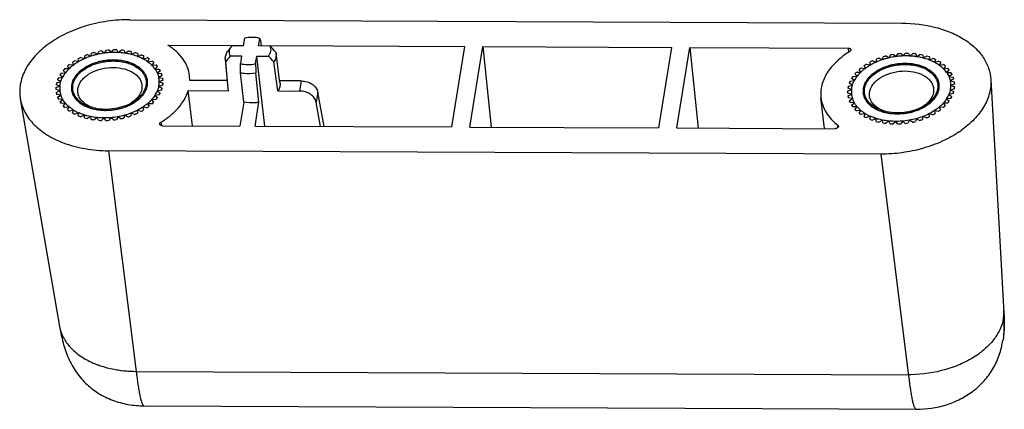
# Model space of a CAD drawing. Header units: millimetres. Extents: x 0 to 210, y 0 to 297.
# Tile 1 of 2: x 110 to 174, y 106 to 131. Entities that reach past the tile are written whole.
import ezdxf

# ---------------------------------------------------------------- set-up
doc = ezdxf.new("R2010")
doc.units = ezdxf.units.MM
doc.header["$LTSCALE"] = 19.36
doc.layers.add('M5-12-7-CU-NDXF_CONTINUOUS_LINE', color=7, linetype='CONTINUOUS')
doc.layers.add('YC_SJ_ZS0036DXF_CONTINUOUS_LINE', color=7, linetype='CONTINUOUS')

msp = doc.modelspace()

# ---------------------------------------------------------------- linework, layer by layer
at = {"layer": 'M5-12-7-CU-NDXF_CONTINUOUS_LINE', "color": 7, "linetype": 'CONTINUOUS'}
for p, q in [((114.76, 128.598), (114.839, 128.781)), ((115.039, 128.817), (115.205, 128.678)), ((115.205, 128.678), (115.322, 128.855)), ((115.524, 128.873), (115.657, 128.717)), ((115.657, 128.717), (115.808, 128.884)), ((116.009, 128.884), (116.106, 128.715)), ((116.106, 128.715), (116.289, 128.869)), ((116.486, 128.85), (116.544, 128.672)), ((116.544, 128.672), (116.756, 128.81)), ((116.943, 128.772), (116.963, 128.588)), ((113.286, 128.186), (113.549, 128.133)), ((113.549, 128.133), (113.51, 128.315)), ((113.678, 128.4), (113.924, 128.323)), ((113.924, 128.323), (113.925, 128.509)), ((114.107, 128.579), (114.33, 128.479)), ((114.33, 128.479), (114.371, 128.665)), ((114.563, 128.719), (114.76, 128.598)), ((116.963, 128.588), (117.199, 128.707)), ((117.374, 128.652), (117.353, 128.465)), ((117.353, 128.465), (117.609, 128.563)), ((117.768, 128.492), (117.709, 128.306)), ((117.709, 128.306), (117.979, 128.381)), ((118.12, 128.295), (118.022, 128.114)), ((118.022, 128.114), (118.302, 128.164)), ((165.188, 128.173), (165.434, 128.096)), ((165.434, 128.096), (165.434, 128.282)), ((165.616, 128.352), (165.84, 128.252)), ((165.84, 128.252), (165.88, 128.439)), ((166.073, 128.492), (166.27, 128.371)), ((166.27, 128.371), (166.349, 128.555)), ((166.548, 128.591), (166.715, 128.451)), ((166.715, 128.451), (166.831, 128.628)), ((167.034, 128.646), (167.166, 128.49)), ((167.166, 128.49), (167.318, 128.658)), ((167.519, 128.657), (167.616, 128.488)), ((167.616, 128.488), (167.799, 128.643)), ((167.995, 128.623), (168.054, 128.445)), ((168.054, 128.445), (168.265, 128.583)), ((168.453, 128.546), (168.472, 128.361)), ((168.472, 128.361), (168.708, 128.481)), ((168.883, 128.426), (168.863, 128.239)), ((168.863, 128.239), (169.119, 128.337)), ((169.278, 128.265), (169.218, 128.08)), ((169.218, 128.08), (169.489, 128.155)), ((112.681, 127.403), (112.531, 127.551)), ((112.639, 127.67), (112.922, 127.669)), ((112.922, 127.669), (112.807, 127.831)), ((112.937, 127.941), (113.213, 127.914)), ((113.213, 127.914), (113.135, 128.088)), ((118.42, 128.064), (118.286, 127.892)), ((118.286, 127.892), (118.571, 127.916)), ((118.665, 127.805), (118.498, 127.644)), ((118.498, 127.644), (118.78, 127.643)), ((118.849, 127.523), (118.651, 127.376)), ((164.431, 127.442), (164.316, 127.605)), ((164.447, 127.715), (164.722, 127.687)), ((164.722, 127.687), (164.644, 127.861)), ((164.795, 127.96), (165.059, 127.907)), ((165.059, 127.907), (165.02, 128.089)), ((169.629, 128.068), (169.531, 127.887)), ((169.531, 127.887), (169.811, 127.937)), ((169.93, 127.838), (169.796, 127.665)), ((169.796, 127.665), (170.08, 127.69)), ((170.175, 127.579), (170.007, 127.418)), ((112.371, 126.828), (112.16, 126.939)), ((112.217, 127.07), (112.497, 127.121)), ((112.497, 127.121), (112.314, 127.251)), ((112.397, 127.378), (112.681, 127.403)), ((118.651, 127.376), (118.927, 127.349)), ((118.969, 127.222), (118.744, 127.093)), ((118.744, 127.093), (119.007, 127.04)), ((119.021, 126.909), (118.775, 126.8)), ((119.014, 126.99), (119.007, 127.04)), ((163.726, 126.844), (164.006, 126.894)), ((164.006, 126.894), (163.824, 127.025)), ((163.907, 127.151), (164.191, 127.176)), ((164.191, 127.176), (164.041, 127.324)), ((164.149, 127.443), (164.431, 127.442)), ((170.007, 127.418), (170.29, 127.416)), ((170.359, 127.296), (170.161, 127.15)), ((170.161, 127.15), (170.436, 127.123)), ((170.478, 126.996), (170.254, 126.867)), ((170.254, 126.867), (170.517, 126.814)), ((112.306, 126.236), (112.051, 126.301)), ((112.052, 126.434), (112.307, 126.532)), ((112.07, 126.117), (112.306, 126.236)), ((112.307, 126.532), (112.072, 126.62)), ((112.101, 126.754), (112.371, 126.828)), ((113.476, 126.126), (113.483, 126.374)), ((117.649, 126.604), (117.643, 126.356)), ((118.923, 126.271), (118.647, 126.208)), ((118.647, 126.208), (118.844, 126.087)), ((119.006, 126.59), (118.742, 126.503)), ((118.742, 126.503), (118.966, 126.403)), ((118.775, 126.8), (119.021, 126.723)), ((163.561, 126.207), (163.817, 126.305)), ((163.817, 126.305), (163.582, 126.394)), ((163.61, 126.527), (163.881, 126.602)), ((163.881, 126.602), (163.67, 126.713)), ((169.159, 126.377), (169.153, 126.129)), ((170.516, 126.363), (170.252, 126.277)), ((170.252, 126.277), (170.475, 126.177)), ((170.531, 126.683), (170.284, 126.574)), ((170.284, 126.574), (170.53, 126.497)), ((170.524, 126.763), (170.517, 126.814)), ((112.368, 125.947), (112.098, 125.987)), ((112.157, 125.809), (112.368, 125.947)), ((112.492, 125.671), (112.212, 125.685)), ((112.309, 125.517), (112.492, 125.671)), ((118.563, 125.657), (118.279, 125.646)), ((118.279, 125.646), (118.412, 125.49)), ((118.775, 125.958), (118.492, 125.92)), ((118.492, 125.92), (118.658, 125.781)), ((163.816, 126.009), (163.561, 126.075)), ((163.58, 125.89), (163.816, 126.009)), ((163.878, 125.721), (163.608, 125.761)), ((163.666, 125.583), (163.878, 125.721)), ((164.986, 125.9), (164.992, 126.148)), ((170.284, 125.731), (170.001, 125.694)), ((170.001, 125.694), (170.168, 125.554)), ((170.433, 126.044), (170.157, 125.982)), ((170.157, 125.982), (170.354, 125.86)), ((112.675, 125.413), (112.391, 125.401)), ((112.524, 125.245), (112.675, 125.413)), ((112.913, 125.178), (112.631, 125.14)), ((112.797, 125), (112.913, 125.178)), ((113.203, 124.97), (112.927, 124.907)), ((113.124, 124.786), (113.203, 124.97)), ((117.342, 124.952), (117.361, 124.767)), ((117.597, 124.886), (117.342, 124.952)), ((117.698, 125.156), (117.757, 124.978)), ((117.968, 125.116), (117.698, 125.156)), ((118.013, 125.389), (118.109, 125.221)), ((118.292, 125.375), (118.013, 125.389)), ((164.002, 125.445), (163.722, 125.459)), ((163.818, 125.29), (164.002, 125.445)), ((164.184, 125.186), (163.9, 125.174)), ((164.033, 125.019), (164.184, 125.186)), ((164.423, 124.951), (164.14, 124.913)), ((164.307, 124.774), (164.423, 124.951)), ((169.478, 124.89), (169.208, 124.93)), ((169.208, 124.93), (169.266, 124.752)), ((169.802, 125.149), (169.522, 125.163)), ((169.522, 125.163), (169.619, 124.994)), ((170.073, 125.431), (169.789, 125.419)), ((169.789, 125.419), (169.921, 125.263)), ((113.538, 124.794), (113.274, 124.707)), ((113.498, 124.607), (113.538, 124.794)), ((113.912, 124.652), (113.665, 124.543)), ((113.911, 124.466), (113.912, 124.652)), ((114.317, 124.549), (114.093, 124.42)), ((114.356, 124.367), (114.317, 124.549)), ((114.747, 124.485), (114.549, 124.339)), ((114.825, 124.311), (114.747, 124.485)), ((115.191, 124.462), (115.024, 124.301)), ((115.306, 124.3), (115.191, 124.462)), ((115.643, 124.481), (115.509, 124.308)), ((115.793, 124.333), (115.643, 124.481)), ((116.092, 124.541), (115.994, 124.36)), ((116.274, 124.41), (116.092, 124.541)), ((116.531, 124.641), (116.471, 124.455)), ((116.742, 124.53), (116.531, 124.641)), ((116.95, 124.779), (116.929, 124.592)), ((117.185, 124.69), (116.95, 124.779)), ((164.712, 124.743), (164.437, 124.68)), ((164.634, 124.559), (164.712, 124.743)), ((165.048, 124.567), (164.784, 124.48)), ((165.007, 124.38), (165.048, 124.567)), ((165.421, 124.426), (165.175, 124.317)), ((165.421, 124.24), (165.421, 124.426)), ((165.827, 124.322), (165.603, 124.193)), ((165.866, 124.141), (165.827, 124.322)), ((167.602, 124.315), (167.504, 124.133)), ((167.784, 124.184), (167.602, 124.315)), ((168.04, 124.414), (167.981, 124.228)), ((168.251, 124.303), (168.04, 124.414)), ((168.46, 124.552), (168.439, 124.365)), ((168.695, 124.463), (168.46, 124.552)), ((169.106, 124.66), (168.851, 124.725)), ((168.851, 124.725), (168.87, 124.541)), ((166.256, 124.259), (166.058, 124.112)), ((166.334, 124.085), (166.256, 124.259)), ((166.701, 124.236), (166.533, 124.075)), ((166.816, 124.073), (166.701, 124.236)), ((167.152, 124.255), (167.018, 124.082)), ((167.303, 124.107), (167.152, 124.255))]:
    msp.add_line(p, q, dxfattribs=at)
for centre, radius, start, end in [((115.884, 123.541), 5.343, 99.10223, 101.27589), ((115.89, 123.505), 5.38, 93.90416, 96.0679), ((115.886, 123.648), 5.237, 88.64658, 90.84948), ((115.903, 123.954), 4.931, 83.20827, 85.50164), ((115.968, 124.387), 4.493, 77.45812, 79.89814), ((115.256, 125.002), 3.744, 121.74416, 124.49942), ((115.527, 124.531), 4.288, 115.54068, 118.05789), ((115.721, 124.094), 4.766, 109.79441, 112.1402), ((115.836, 123.748), 5.131, 104.3586, 106.59183), ((116.098, 124.893), 3.97, 71.24923, 73.89924), ((116.303, 125.432), 3.393, 64.40706, 67.35525), ((116.557, 125.91), 2.852, 56.7638, 60.07464), ((116.839, 126.3), 2.37, 48.13204, 51.8778), ((167.036, 124.305), 4.288, 115.54068, 118.05789), ((167.231, 123.868), 4.766, 109.79441, 112.1402), ((167.345, 123.521), 5.131, 104.3586, 106.59183), ((167.394, 123.315), 5.343, 99.10223, 101.27589), ((167.4, 123.278), 5.38, 93.90416, 96.0679), ((167.395, 123.421), 5.237, 88.64658, 90.84948), ((167.412, 123.727), 4.931, 83.20827, 85.50164), ((167.477, 124.16), 4.493, 77.45812, 79.89814), ((167.607, 124.667), 3.97, 71.24923, 73.89924), ((167.812, 125.206), 3.393, 64.40706, 67.35525), ((168.066, 125.683), 2.852, 56.7638, 60.07464), ((114.574, 125.815), 2.681, 136.21437, 139.64968), ((114.936, 125.435), 3.206, 128.57996, 131.62949), ((117.105, 126.569), 1.991, 38.3895, 42.58772), ((117.338, 126.737), 1.703, 27.4975, 32.15551), ((166.446, 125.208), 3.206, 128.57996, 131.62949), ((166.765, 124.775), 3.744, 121.74416, 124.49942), ((168.348, 126.073), 2.37, 48.13204, 51.8778), ((168.615, 126.343), 1.991, 38.3895, 42.58772), ((113.897, 126.272), 1.86, 154.56931, 158.96139), ((114.218, 126.095), 2.227, 144.83579, 148.7238), ((117.494, 126.808), 1.532, 15.67594, 20.67541), ((117.546, 126.822), 1.478, 3.39045, 6.52849), ((165.727, 125.869), 2.227, 144.83579, 148.7238), ((166.084, 125.588), 2.681, 136.21437, 139.64968), ((168.848, 126.51), 1.703, 27.4975, 32.15551), ((169.004, 126.582), 1.532, 15.67594, 20.67541), ((113.546, 126.362), 1.496, 177.27042, 182.34973), ((113.668, 126.347), 1.619, 165.45354, 170.27092), ((117.303, 126.864), 1.725, 339.87581, 344.49394), ((117.481, 126.824), 1.543, 351.2688, 356.24429), ((165.178, 126.12), 1.619, 165.45354, 170.27092), ((165.406, 126.045), 1.86, 154.56931, 158.96139), ((168.991, 126.598), 1.543, 351.2688, 356.24429), ((169.055, 126.595), 1.478, 3.39045, 6.52849), ((113.54, 126.364), 1.49, 189.55395, 194.64585), ((113.646, 126.401), 1.603, 201.67945, 206.53008), ((116.681, 127.215), 2.443, 320.39137, 324.04621), ((117.03, 126.983), 2.023, 329.55103, 333.70388), ((165.055, 126.136), 1.496, 177.27042, 182.34973), ((165.049, 126.138), 1.49, 189.55395, 194.64585), ((165.156, 126.175), 1.603, 201.67945, 206.53008), ((168.54, 126.757), 2.023, 329.55103, 333.70388), ((168.813, 126.638), 1.725, 339.87581, 344.49394), ((113.844, 126.517), 1.833, 213.0788, 217.51472), ((114.113, 126.75), 2.189, 223.42438, 227.35726), ((114.378, 127.066), 2.601, 232.58178, 236.10208), ((115.674, 128.418), 4.021, 298.57536, 301.20274), ((115.966, 127.967), 3.484, 305.07656, 307.96222), ((116.317, 127.548), 2.937, 312.28474, 315.51768), ((165.354, 126.291), 1.833, 213.0788, 217.51472), ((165.623, 126.523), 2.189, 223.42438, 227.35726), ((167.476, 127.741), 3.484, 305.07656, 307.96222), ((167.826, 127.321), 2.937, 312.28474, 315.51768), ((168.19, 126.988), 2.443, 320.39137, 324.04621), ((114.649, 127.504), 3.117, 240.69807, 243.81786), ((114.879, 128.01), 3.672, 247.91422, 250.71025), ((115.05, 128.549), 4.239, 254.42094, 256.95753), ((115.146, 129.026), 4.725, 260.38093, 262.7402), ((115.184, 129.401), 5.103, 265.9579, 268.19938), ((115.186, 129.629), 5.331, 271.29023, 273.46734), ((115.183, 129.683), 5.384, 276.50327, 278.66586), ((115.207, 129.559), 5.258, 281.71571, 283.91281), ((115.286, 129.277), 4.966, 287.04619, 289.32877), ((115.44, 128.879), 4.538, 292.62, 295.04368), ((165.887, 126.839), 2.601, 232.58178, 236.10208), ((166.159, 127.278), 3.117, 240.69807, 243.81786), ((166.388, 127.783), 3.672, 247.91422, 250.71025), ((166.796, 129.051), 4.966, 287.04619, 289.32877), ((166.949, 128.652), 4.538, 292.62, 295.04368), ((167.183, 128.191), 4.021, 298.57536, 301.20274), ((166.559, 128.323), 4.239, 254.42094, 256.95753), ((166.656, 128.8), 4.725, 260.38093, 262.7402), ((166.694, 129.175), 5.103, 265.9579, 268.19938), ((166.696, 129.403), 5.331, 271.29023, 273.46734), ((166.693, 129.456), 5.384, 276.50327, 278.66586), ((166.716, 129.332), 5.258, 281.71571, 283.91281)]:
    msp.add_arc(centre, radius, start, end, dxfattribs=at)
at = {"layer": 'M5-12-7-CU-NDXF_CONTINUOUS_LINE', "color": 2, "linetype": 'CONTINUOUS'}
for points in [[(118.013, 126.581), (118.014, 126.607), (118.014, 126.66), (118.016, 126.74), (118.016, 126.806), (118.017, 126.853), (118.017, 126.879), (118.019, 126.899), (118.012, 126.918), (118.005, 126.944), (117.991, 126.989), (117.973, 127.053), (117.954, 127.116), (117.941, 127.161), (117.933, 127.187), (117.929, 127.206), (117.916, 127.223), (117.902, 127.247), (117.875, 127.288), (117.837, 127.348), (117.799, 127.406), (117.773, 127.448), (117.757, 127.471), (117.748, 127.49), (117.729, 127.505), (117.707, 127.526), (117.667, 127.563), (117.611, 127.616), (117.555, 127.668), (117.516, 127.706), (117.492, 127.726), (117.477, 127.743), (117.454, 127.755), (117.426, 127.772), (117.376, 127.802), (117.306, 127.845), (117.235, 127.887), (117.185, 127.917), (117.156, 127.934), (117.136, 127.948), (117.11, 127.956), (117.077, 127.969), (117.018, 127.991), (116.935, 128.023), (116.851, 128.055), (116.784, 128.08), (116.736, 128.102), (116.678, 128.111), (116.604, 128.128), (116.51, 128.147), (116.417, 128.168), (116.342, 128.183), (116.288, 128.197), (116.226, 128.199), (116.146, 128.206), (116.045, 128.212), (115.944, 128.22), (115.863, 128.225), (115.803, 128.232), (115.742, 128.226), (115.661, 128.222), (115.56, 128.215), (115.458, 128.21), (115.377, 128.204), (115.316, 128.203), (115.257, 128.189), (115.177, 128.175), (115.078, 128.155), (114.978, 128.137), (114.899, 128.121), (114.838, 128.112), (114.783, 128.091), (114.707, 128.067), (114.613, 128.036), (114.519, 128.006), (114.444, 127.98), (114.386, 127.964), (114.336, 127.936), (114.267, 127.903), (114.181, 127.86), (114.094, 127.818), (114.026, 127.783), (113.971, 127.759), (113.931, 127.727), (113.872, 127.686), (113.8, 127.635), (113.728, 127.584), (113.677, 127.548), (113.649, 127.527), (113.626, 127.513), (113.61, 127.494), (113.587, 127.471), (113.547, 127.43), (113.49, 127.372), (113.433, 127.313), (113.392, 127.272), (113.37, 127.249), (113.351, 127.232), (113.341, 127.212), (113.325, 127.187), (113.297, 127.142), (113.257, 127.079), (113.218, 127.015), (113.189, 126.971), (113.174, 126.945), (113.16, 126.927), (113.156, 126.906), (113.147, 126.879), (113.132, 126.832), (113.103, 126.738), (113.077, 126.657), (113.06, 126.603)], [(169.523, 126.354), (169.523, 126.381), (169.524, 126.434), (169.525, 126.514), (169.526, 126.58), (169.527, 126.626), (169.527, 126.653), (169.529, 126.673), (169.521, 126.692), (169.514, 126.717), (169.501, 126.762), (169.482, 126.826), (169.463, 126.89), (169.451, 126.935), (169.442, 126.96), (169.439, 126.98), (169.426, 126.997), (169.411, 127.021), (169.384, 127.062), (169.347, 127.121), (169.309, 127.18), (169.283, 127.221), (169.267, 127.245), (169.258, 127.263), (169.239, 127.278), (169.217, 127.3), (169.177, 127.336), (169.121, 127.389), (169.064, 127.442), (169.025, 127.479), (169.002, 127.5), (168.987, 127.517), (168.964, 127.528), (168.936, 127.546), (168.886, 127.575), (168.815, 127.618), (168.744, 127.661), (168.695, 127.691), (168.666, 127.707), (168.646, 127.721), (168.62, 127.73), (168.587, 127.743), (168.528, 127.765), (168.444, 127.797), (168.361, 127.829), (168.293, 127.854), (168.245, 127.875), (168.187, 127.885), (168.113, 127.901), (168.02, 127.921), (167.927, 127.941), (167.852, 127.956), (167.798, 127.971), (167.736, 127.972), (167.655, 127.979), (167.554, 127.986), (167.453, 127.994), (167.373, 127.998), (167.312, 128.006), (167.251, 127.999), (167.17, 127.995), (167.069, 127.988), (166.968, 127.983), (166.887, 127.977), (166.826, 127.976), (166.766, 127.962), (166.687, 127.948), (166.587, 127.929), (166.488, 127.91), (166.408, 127.895), (166.347, 127.886), (166.292, 127.865), (166.217, 127.841), (166.123, 127.809), (166.029, 127.779), (165.954, 127.754), (165.896, 127.738), (165.846, 127.71), (165.776, 127.676), (165.69, 127.633), (165.604, 127.591), (165.536, 127.556), (165.481, 127.533), (165.441, 127.5), (165.382, 127.46), (165.31, 127.408), (165.238, 127.357), (165.187, 127.321), (165.158, 127.301), (165.135, 127.286), (165.12, 127.268), (165.096, 127.245), (165.057, 127.204), (164.999, 127.145), (164.942, 127.087), (164.902, 127.046), (164.88, 127.022), (164.861, 127.005), (164.851, 126.986), (164.834, 126.96), (164.807, 126.916), (164.767, 126.852), (164.727, 126.789), (164.699, 126.744), (164.684, 126.719), (164.67, 126.7), (164.665, 126.679), (164.656, 126.653), (164.642, 126.605), (164.612, 126.511), (164.587, 126.43), (164.57, 126.376)], [(113.06, 126.603), (113.06, 126.576), (113.059, 126.523), (113.058, 126.444), (113.057, 126.377), (113.056, 126.331), (113.057, 126.304), (113.054, 126.284), (113.062, 126.265), (113.069, 126.24), (113.082, 126.195), (113.101, 126.131), (113.12, 126.067), (113.133, 126.022), (113.141, 125.997), (113.144, 125.977), (113.158, 125.96), (113.172, 125.936), (113.199, 125.895), (113.236, 125.836), (113.275, 125.777), (113.301, 125.736), (113.316, 125.712), (113.326, 125.694), (113.345, 125.679), (113.366, 125.657), (113.406, 125.621), (113.462, 125.568), (113.519, 125.515), (113.558, 125.478), (113.581, 125.457), (113.597, 125.44), (113.62, 125.429), (113.647, 125.411), (113.697, 125.382), (113.768, 125.339), (113.839, 125.297), (113.889, 125.266), (113.917, 125.25), (113.937, 125.236), (113.964, 125.227), (113.997, 125.214), (114.056, 125.192), (114.139, 125.16), (114.223, 125.128), (114.29, 125.103), (114.338, 125.082), (114.396, 125.072), (114.47, 125.056), (114.564, 125.036), (114.656, 125.016), (114.731, 125.001), (114.786, 124.986), (114.848, 124.985), (114.928, 124.978), (115.029, 124.971), (115.13, 124.964), (115.211, 124.959), (115.271, 124.952), (115.332, 124.958), (115.413, 124.962), (115.514, 124.969), (115.616, 124.974), (115.696, 124.98), (115.758, 124.981), (115.817, 124.995), (115.897, 125.009), (115.996, 125.028), (116.096, 125.047), (116.175, 125.063), (116.236, 125.071), (116.291, 125.092), (116.367, 125.116), (116.46, 125.148), (116.555, 125.178), (116.629, 125.203), (116.687, 125.219), (116.737, 125.248), (116.807, 125.281), (116.893, 125.324), (116.98, 125.366), (117.048, 125.401), (117.102, 125.424), (117.143, 125.457), (117.202, 125.497), (117.273, 125.549), (117.346, 125.6), (117.397, 125.636), (117.425, 125.656), (117.448, 125.671), (117.464, 125.689), (117.487, 125.712), (117.527, 125.754), (117.584, 125.812), (117.641, 125.87), (117.681, 125.911), (117.703, 125.935), (117.723, 125.952), (117.733, 125.971), (117.749, 125.997), (117.777, 126.041), (117.817, 126.105), (117.856, 126.168), (117.884, 126.213), (117.9, 126.238), (117.914, 126.257), (117.918, 126.278), (117.927, 126.305), (117.941, 126.352), (117.971, 126.446), (117.996, 126.527), (118.013, 126.581)], [(164.57, 126.376), (164.57, 126.35), (164.569, 126.297), (164.568, 126.217), (164.567, 126.151), (164.566, 126.104), (164.566, 126.078), (164.564, 126.058), (164.572, 126.039), (164.578, 126.013), (164.592, 125.968), (164.61, 125.904), (164.63, 125.841), (164.642, 125.796), (164.65, 125.77), (164.654, 125.751), (164.667, 125.734), (164.682, 125.71), (164.709, 125.669), (164.746, 125.61), (164.784, 125.551), (164.81, 125.509), (164.826, 125.486), (164.835, 125.467), (164.854, 125.452), (164.876, 125.431), (164.916, 125.394), (164.972, 125.341), (165.029, 125.289), (165.068, 125.252), (165.091, 125.231), (165.106, 125.214), (165.129, 125.202), (165.157, 125.185), (165.207, 125.155), (165.278, 125.112), (165.349, 125.07), (165.398, 125.04), (165.427, 125.023), (165.447, 125.009), (165.473, 125.001), (165.506, 124.988), (165.565, 124.966), (165.649, 124.934), (165.732, 124.902), (165.8, 124.877), (165.848, 124.855), (165.906, 124.846), (165.98, 124.829), (166.073, 124.81), (166.166, 124.789), (166.241, 124.774), (166.295, 124.76), (166.357, 124.758), (166.438, 124.751), (166.539, 124.745), (166.639, 124.737), (166.72, 124.732), (166.781, 124.725), (166.842, 124.732), (166.923, 124.735), (167.024, 124.742), (167.125, 124.748), (167.206, 124.753), (167.267, 124.754), (167.326, 124.768), (167.406, 124.782), (167.506, 124.802), (167.605, 124.82), (167.685, 124.836), (167.745, 124.845), (167.801, 124.866), (167.876, 124.89), (167.97, 124.921), (168.064, 124.951), (168.139, 124.977), (168.197, 124.993), (168.247, 125.021), (168.317, 125.054), (168.402, 125.097), (168.489, 125.14), (168.557, 125.174), (168.612, 125.198), (168.652, 125.23), (168.711, 125.271), (168.783, 125.322), (168.855, 125.373), (168.906, 125.409), (168.934, 125.43), (168.958, 125.444), (168.973, 125.463), (168.997, 125.486), (169.036, 125.527), (169.094, 125.585), (169.15, 125.644), (169.191, 125.685), (169.213, 125.708), (169.232, 125.725), (169.242, 125.745), (169.259, 125.77), (169.286, 125.815), (169.326, 125.878), (169.366, 125.942), (169.394, 125.986), (169.409, 126.012), (169.423, 126.031), (169.427, 126.051), (169.437, 126.078), (169.451, 126.125), (169.481, 126.22), (169.506, 126.3), (169.523, 126.354)]]:
    msp.add_open_spline(points, degree=3, knots=[0, 0, 0, 0, 0.015625, 0.03125, 0.046875, 0.054688, 0.058594, 0.0625, 0.066406, 0.070312, 0.078125, 0.09375, 0.109375, 0.117188, 0.121094, 0.125, 0.128906, 0.132812, 0.140625, 0.15625, 0.171875, 0.179688, 0.183594, 0.1875, 0.191406, 0.195312, 0.203125, 0.21875, 0.234375, 0.242188, 0.246094, 0.25, 0.253906, 0.257812, 0.265625, 0.28125, 0.296875, 0.304688, 0.308594, 0.3125, 0.316406, 0.320312, 0.328125, 0.34375, 0.359375, 0.367188, 0.375, 0.382812, 0.390625, 0.40625, 0.421875, 0.429688, 0.4375, 0.445312, 0.453125, 0.46875, 0.484375, 0.492188, 0.5, 0.507812, 0.515625, 0.53125, 0.546875, 0.554688, 0.5625, 0.570312, 0.578125, 0.59375, 0.609375, 0.617188, 0.625, 0.632812, 0.640625, 0.65625, 0.671875, 0.679688, 0.6875, 0.695312, 0.703125, 0.71875, 0.734375, 0.742188, 0.75, 0.757812, 0.765625, 0.78125, 0.796875, 0.804688, 0.808594, 0.8125, 0.816406, 0.820312, 0.828125, 0.84375, 0.859375, 0.867188, 0.871094, 0.875, 0.878906, 0.882812, 0.890625, 0.90625, 0.921875, 0.929688, 0.933594, 0.9375, 0.941406, 0.945312, 0.953125, 0.96875, 1, 1, 1, 1], dxfattribs=at)
at = {"layer": 'M5-12-7-CU-NDXF_CONTINUOUS_LINE', "color": 7, "linetype": 'CONTINUOUS'}
for points, knots in [([(113.16, 126.602), (113.177, 126.708), (113.246, 126.923), (113.434, 127.22), (113.702, 127.49), (114.164, 127.812), (114.868, 128.09), (115.779, 128.203), (116.533, 128.107), (117.065, 127.909), (117.397, 127.713), (117.66, 127.473), (117.843, 127.195), (117.934, 126.891), (117.931, 126.682), (117.914, 126.581)], [0, 0, 0, 0, 0.05113, 0.106469, 0.166758, 0.232074, 0.374419, 0.523703, 0.667016, 0.733091, 0.794178, 0.850182, 0.901912, 0.95112, 1, 1, 1, 1]), ([(113.483, 126.374), (113.512, 126.553), (113.642, 126.822), (113.912, 127.11), (114.278, 127.386), (114.844, 127.635), (115.59, 127.766), (116.333, 127.721), (116.897, 127.533), (117.254, 127.296), (117.456, 127.09), (117.595, 126.858), (117.639, 126.688), (117.649, 126.604)], [0, 0, 0, 0, 0.103896, 0.162744, 0.22628, 0.364998, 0.512167, 0.656527, 0.787737, 0.846653, 0.900935, 0.951512, 1, 1, 1, 1]), ([(164.669, 126.376), (164.686, 126.481), (164.756, 126.696), (164.944, 126.993), (165.212, 127.264), (165.673, 127.586), (166.378, 127.863), (167.288, 127.976), (168.043, 127.88), (168.575, 127.682), (168.907, 127.486), (169.17, 127.246), (169.352, 126.969), (169.443, 126.664), (169.44, 126.456), (169.424, 126.355)], [0, 0, 0, 0, 0.05113, 0.106469, 0.166758, 0.232074, 0.374419, 0.523703, 0.667016, 0.733091, 0.794178, 0.850182, 0.901912, 0.95112, 1, 1, 1, 1]), ([(164.992, 126.148), (165.021, 126.327), (165.151, 126.595), (165.422, 126.884), (165.788, 127.159), (166.353, 127.409), (167.1, 127.539), (167.843, 127.495), (168.406, 127.307), (168.764, 127.069), (168.966, 126.864), (169.104, 126.631), (169.149, 126.461), (169.158, 126.377)], [0, 0, 0, 0, 0.103896, 0.162744, 0.22628, 0.364998, 0.512167, 0.656527, 0.787737, 0.846653, 0.900935, 0.951512, 1, 1, 1, 1]), ([(113.254, 125.977), (113.206, 126.073), (113.14, 126.28), (113.143, 126.497), (113.16, 126.602)], [0, 0, 0, 0, 0.502188, 1, 1, 1, 1]), ([(117.643, 126.356), (117.613, 126.173), (117.479, 125.9), (117.2, 125.608), (117.023, 125.477), (116.927, 125.417)], [0, 0, 0, 0, 0.458399, 0.718701, 1, 1, 1, 1]), ([(117.825, 126.288), (117.744, 126.108), (117.481, 125.761), (117.128, 125.518), (116.928, 125.411)], [0, 0, 0, 0, 0.46554, 1, 1, 1, 1]), ([(117.914, 126.581), (117.91, 126.557), (117.89, 126.456), (117.856, 126.359), (117.825, 126.288)], [0, 0, 0, 0, 0.244192, 1, 1, 1, 1]), ([(164.763, 125.751), (164.716, 125.847), (164.65, 126.054), (164.652, 126.271), (164.669, 126.376)], [0, 0, 0, 0, 0.502188, 1, 1, 1, 1]), ([(169.424, 126.355), (169.42, 126.33), (169.4, 126.23), (169.366, 126.132), (169.334, 126.062)], [0, 0, 0, 0, 0.244192, 1, 1, 1, 1]), ([(114.448, 125.127), (114.312, 125.164), (114.053, 125.254), (113.709, 125.447), (113.435, 125.686), (113.302, 125.878), (113.254, 125.977)], [0, 0, 0, 0, 0.281476, 0.541837, 0.780322, 1, 1, 1, 1]), ([(114.444, 125.135), (114.313, 125.181), (114.07, 125.291), (113.766, 125.522), (113.555, 125.804), (113.489, 126.02), (113.477, 126.126)], [0, 0, 0, 0, 0.286181, 0.545155, 0.779853, 1, 1, 1, 1]), ([(165.958, 124.901), (165.821, 124.937), (165.563, 125.028), (165.219, 125.22), (164.944, 125.459), (164.812, 125.652), (164.763, 125.751)], [0, 0, 0, 0, 0.281476, 0.541837, 0.780322, 1, 1, 1, 1]), ([(165.953, 124.908), (165.822, 124.954), (165.579, 125.064), (165.275, 125.296), (165.065, 125.577), (164.999, 125.794), (164.986, 125.9)], [0, 0, 0, 0, 0.286181, 0.545155, 0.779853, 1, 1, 1, 1]), ([(169.153, 126.129), (169.123, 125.947), (168.988, 125.673), (168.709, 125.381), (168.532, 125.251), (168.436, 125.19)], [0, 0, 0, 0, 0.458399, 0.718701, 1, 1, 1, 1]), ([(169.334, 126.062), (169.253, 125.882), (168.991, 125.535), (168.638, 125.291), (168.438, 125.185)], [0, 0, 0, 0, 0.46554, 1, 1, 1, 1]), ([(116.928, 125.411), (116.745, 125.313), (116.348, 125.153), (115.716, 125.024), (115.072, 125.007), (114.649, 125.073), (114.448, 125.127)], [0, 0, 0, 0, 0.244649, 0.500007, 0.755363, 1, 1, 1, 1]), ([(168.438, 125.185), (168.255, 125.087), (167.858, 124.927), (167.226, 124.798), (166.581, 124.781), (166.158, 124.847), (165.958, 124.901)], [0, 0, 0, 0, 0.244649, 0.500007, 0.755363, 1, 1, 1, 1])]:
    msp.add_open_spline(points, degree=3, knots=knots, dxfattribs=at)
at = {"layer": 'YC_SJ_ZS0036DXF_CONTINUOUS_LINE', "color": 7, "linetype": 'CONTINUOUS'}
for p, q in [((116.862, 130.848), (167.103, 130.627)), ((124.322, 129.641), (124.241, 129.147)), ((125.232, 129.142), (125.312, 129.636)), ((125.43, 129.141), (125.39, 129.473)), ((119.333, 129.196), (124.242, 129.175)), ((123.479, 129.129), (123.495, 129.15)), ((124.241, 129.147), (123.495, 129.15)), ((125.979, 129.139), (125.232, 129.142)), ((125.859, 129.139), (125.863, 129.167)), ((125.863, 129.167), (138.641, 129.111)), ((138.641, 129.111), (137.792, 123.873)), ((138.98, 123.868), (139.83, 129.106)), ((139.83, 129.106), (140.377, 123.861)), ((139.83, 129.106), (152.113, 129.052)), ((152.113, 129.052), (151.263, 123.814)), ((152.452, 123.808), (153.302, 129.047)), ((153.302, 129.047), (163.599, 129.001)), ((153.302, 129.047), (153.849, 123.802)), ((163.599, 129.001), (163.613, 128.713)), ((123.25, 126.373), (123.077, 128.266)), ((123.107, 128.118), (123.077, 128.266)), ((123.388, 128.495), (124.135, 128.491)), ((124.135, 128.491), (124.055, 127.997)), ((125.046, 127.993), (125.126, 128.487)), ((125.648, 123.926), (125.126, 128.487)), ((125.126, 128.487), (125.873, 128.484)), ((126.347, 128.76), (126.373, 128.644)), ((126.632, 126.76), (126.373, 128.644)), ((123.265, 126.375), (123.107, 128.118)), ((126.502, 126.216), (126.24, 128.105)), ((112.494, 127.115), (112.497, 127.12)), ((112.494, 127.115), (112.497, 127.12)), ((120.767, 126.897), (120.752, 127.199)), ((123.203, 126.886), (120.767, 126.897)), ((124.275, 125.486), (124.063, 127.405)), ((125.265, 125.482), (125.054, 127.401)), ((128.018, 126.865), (126.617, 126.871)), ((128.018, 126.865), (127.912, 126.21)), ((164.003, 126.889), (164.007, 126.894)), ((164.003, 126.889), (164.006, 126.894)), ((120.934, 123.947), (120.661, 126.241)), ((120.661, 126.241), (123.278, 126.23)), ((123.278, 126.23), (123.25, 126.373)), ((123.278, 126.23), (123.265, 126.375)), ((126.502, 126.216), (127.912, 126.21)), ((109.736, 125.694), (112.296, 110.9)), ((129.09, 126.144), (128.983, 125.489)), ((129.499, 123.909), (129.09, 126.144)), ((162.05, 123.766), (161.829, 125.778)), ((124.275, 125.486), (124.023, 123.933)), ((125.013, 123.929), (125.265, 125.482)), ((129.272, 123.91), (128.983, 125.489)), ((118.878, 124.179), (118.918, 123.965)), ((118.984, 123.956), (124.023, 123.933)), ((125.013, 123.929), (137.792, 123.873)), ((138.98, 123.868), (151.263, 123.814)), ((152.452, 123.808), (162.75, 123.763)), ((162.937, 123.835), (162.927, 123.985)), ((115.48, 122.33), (117.279, 107.981)), ((165.721, 122.109), (115.48, 122.33)), ((165.721, 122.109), (167.531, 107.675)), ((173.675, 110.01), (173.675, 110.008)), ((117.279, 107.981), (167.52, 107.76)), ((117.316, 107.694), (117.318, 107.671)), ((167.52, 107.76), (167.531, 107.676)), ((167.531, 107.675), (167.543, 107.575)), ((167.677, 107.762), (167.576, 107.761)), ((117.797, 105.739), (168.038, 105.518))]:
    msp.add_line(p, q, dxfattribs=at)
msp.add_lwpolyline([(172.883, 126.95), (173.74, 111.811), (173.753, 111.542), (173.76, 111.267), (173.76, 110.999), (173.751, 110.737), (173.734, 110.487), (173.709, 110.246), (173.675, 110.01)], dxfattribs=at)
for centre, radius, start, end in [((149.806, 109.189), 33.026, 142.8596, 143.63004), ((124.212, 128.599), 0.904, 142.81457, 144.17211), ((93.144, 96.922), 46, 43.79785, 44.45569), ((115.326, 125.036), 3.571, 119.95444, 123.20575), ((115.424, 124.871), 3.763, 119.21455, 119.98407), ((115.486, 124.759), 3.89, 116.41299, 119.20875), ((115.579, 124.574), 4.098, 113.84313, 116.42753), ((115.636, 124.447), 4.237, 112.82781, 113.85609), ((115.686, 124.327), 4.367, 110.52149, 112.82074), ((115.748, 124.163), 4.543, 108.23167, 110.52278), ((115.784, 124.055), 4.656, 107.0471, 108.23681), ((115.811, 123.965), 4.75, 104.60336, 107.04369), ((115.829, 123.896), 4.822, 103.32201, 104.60708), ((115.837, 123.865), 4.853, 102.82028, 103.32262), ((115.846, 123.824), 4.896, 101.58597, 102.8193), ((115.863, 123.74), 4.981, 97.58276, 101.58069), ((115.865, 123.724), 4.997, 94.2884, 97.59022), ((115.862, 123.761), 4.961, 92.36865, 94.28588), ((115.86, 123.835), 4.886, 87.08195, 92.37563), ((115.869, 124.049), 4.672, 85.09932, 87.055), ((115.882, 124.197), 4.524, 81.52186, 85.10092), ((115.924, 124.483), 4.234, 76.43918, 81.51931), ((115.986, 124.758), 3.953, 75.6693, 76.37563), ((116, 124.813), 3.896, 75.1011, 75.66898), ((116.027, 124.912), 3.793, 72.93511, 75.10783), ((116.077, 125.076), 3.621, 69.97773, 72.93508), ((116.132, 125.231), 3.457, 69.18598, 69.95513), ((116.184, 125.366), 3.312, 65.68294, 69.19689), ((116.283, 125.59), 3.067, 63.54533, 65.65428), ((116.323, 125.671), 2.977, 63.25405, 63.53603), ((116.342, 125.708), 2.935, 62.20832, 63.25585), ((116.405, 125.826), 2.802, 58.31129, 62.22019), ((116.525, 126.024), 2.571, 54.59686, 58.28082), ((149.171, 108.927), 32.367, 142.80414, 143.63569), ((93.038, 96.267), 46.001, 43.79786, 44.45568), ((167.196, 124.1), 4.367, 110.52149, 112.82074), ((167.257, 123.936), 4.543, 108.23167, 110.52278), ((167.293, 123.829), 4.656, 107.0471, 108.23681), ((167.32, 123.739), 4.75, 104.60336, 107.04369), ((167.339, 123.67), 4.822, 103.32201, 104.60708), ((167.346, 123.639), 4.853, 102.82028, 103.32262), ((167.356, 123.597), 4.896, 101.58597, 102.8193), ((167.372, 123.514), 4.981, 97.58276, 101.58069), ((167.375, 123.498), 4.997, 94.2884, 97.59022), ((167.372, 123.534), 4.961, 92.36865, 94.28588), ((167.37, 123.608), 4.886, 87.08195, 92.37563), ((167.378, 123.822), 4.672, 85.09932, 87.055), ((167.391, 123.97), 4.524, 81.52186, 85.10092), ((167.434, 124.257), 4.234, 76.43918, 81.51931), ((167.495, 124.531), 3.953, 75.6693, 76.37563), ((167.509, 124.586), 3.896, 75.1011, 75.66898), ((167.536, 124.685), 3.793, 72.93511, 75.10783), ((167.587, 124.85), 3.621, 69.97773, 72.93508), ((167.642, 125.004), 3.457, 69.18598, 69.95513), ((167.694, 125.14), 3.312, 65.68294, 69.19689), ((167.793, 125.364), 3.067, 63.54533, 65.65428), ((114.55, 125.952), 2.366, 137.62544, 141.62101), ((114.667, 125.848), 2.522, 136.18818, 137.66283), ((114.746, 125.771), 2.632, 133.99336, 136.18205), ((114.803, 125.713), 2.713, 133.70173, 134.0029), ((114.876, 125.636), 2.82, 130.27154, 133.69006), ((115.034, 125.451), 3.063, 126.58537, 130.29254), ((115.144, 125.306), 3.245, 125.70082, 126.62192), ((115.207, 125.218), 3.354, 123.49826, 125.69395), ((115.256, 125.145), 3.441, 123.21636, 123.50628), ((116.602, 126.135), 2.435, 54.16233, 54.55777), ((116.67, 126.228), 2.32, 49.54765, 54.18224), ((116.799, 126.381), 2.12, 46.46496, 49.49887), ((116.855, 126.441), 2.038, 45.24725, 46.4527), ((116.923, 126.509), 1.942, 40.2088, 45.2639), ((117.046, 126.614), 1.78, 35.20617, 40.16831), ((117.144, 126.685), 1.659, 32.19133, 35.16567), ((166.385, 125.41), 2.82, 130.27154, 133.69006), ((166.543, 125.225), 3.063, 126.58537, 130.29254), ((166.654, 125.08), 3.245, 125.70082, 126.62192), ((166.717, 124.991), 3.354, 123.49826, 125.69395), ((166.766, 124.918), 3.441, 123.21636, 123.50628), ((166.836, 124.81), 3.571, 119.95444, 123.20575), ((166.934, 124.644), 3.763, 119.21455, 119.98407), ((166.995, 124.533), 3.89, 116.41299, 119.20875), ((167.089, 124.347), 4.098, 113.84313, 116.42753), ((167.146, 124.22), 4.237, 112.82781, 113.85609), ((167.833, 125.445), 2.977, 63.25405, 63.53603), ((167.852, 125.482), 2.935, 62.20832, 63.25585), ((167.915, 125.6), 2.802, 58.31129, 62.22019), ((168.035, 125.797), 2.571, 54.59686, 58.28082), ((168.112, 125.909), 2.435, 54.16233, 54.55777), ((168.18, 126.001), 2.32, 49.54765, 54.18224), ((168.309, 126.155), 2.12, 46.46496, 49.49887), ((168.364, 126.214), 2.038, 45.24725, 46.4527), ((168.433, 126.282), 1.942, 40.2088, 45.2639), ((168.555, 126.388), 1.78, 35.20617, 40.16831), ((114.196, 126.203), 1.931, 147.41786, 151.63585), ((114.352, 126.104), 2.116, 142.34422, 147.43833), ((114.472, 126.015), 2.266, 141.63407, 142.40827), ((117.401, 126.806), 1.374, 6.4624, 12.07574), ((117.391, 126.805), 1.383, 359.86288, 6.45098), ((165.706, 125.976), 1.931, 147.41786, 151.63585), ((165.862, 125.877), 2.116, 142.34422, 147.43833), ((165.982, 125.788), 2.266, 141.63407, 142.40827), ((166.06, 125.725), 2.366, 137.62544, 141.62101), ((166.177, 125.621), 2.522, 136.18818, 137.66283), ((166.256, 125.545), 2.632, 133.99336, 136.18205), ((166.312, 125.487), 2.713, 133.70173, 134.0029), ((168.654, 126.459), 1.659, 32.19133, 35.16567), ((168.911, 126.579), 1.374, 6.4624, 12.07574), ((113.698, 126.379), 1.399, 173.76718, 185.89094), ((113.737, 126.376), 1.438, 170.78185, 173.78554), ((113.673, 126.378), 1.374, 185.94284, 191.84871), ((117.01, 126.911), 1.782, 331.78413, 336.89501), ((117.303, 126.814), 1.472, 347.96697, 350.77784), ((117.352, 126.806), 1.422, 350.76905, 359.8243), ((165.208, 126.153), 1.399, 173.76718, 185.89094), ((165.246, 126.149), 1.438, 170.78185, 173.78554), ((168.812, 126.587), 1.472, 347.96697, 350.77784), ((168.862, 126.579), 1.422, 350.76905, 359.8243), ((168.901, 126.578), 1.383, 359.86288, 6.45098), ((113.694, 126.383), 1.395, 191.86987, 198.04505), ((113.879, 126.467), 1.599, 209.79644, 212.18523), ((116.392, 127.35), 2.543, 316.19113, 316.88619), ((116.427, 127.317), 2.495, 316.88488, 317.9957), ((116.774, 127.045), 2.053, 326.60752, 326.98096), ((116.874, 126.983), 1.935, 326.9239, 331.81138), ((165.182, 126.151), 1.374, 185.94284, 191.84871), ((165.203, 126.156), 1.395, 191.86987, 198.04505), ((168.284, 126.819), 2.053, 326.60752, 326.98096), ((168.384, 126.756), 1.935, 326.9239, 331.81138), ((168.519, 126.685), 1.782, 331.78413, 336.89501), ((114.089, 126.62), 1.859, 220.2662, 221.07687), ((114.322, 126.856), 2.191, 229.48539, 229.9636), ((114.608, 127.255), 2.683, 238.2551, 239.00337), ((114.701, 127.416), 2.869, 239.05895, 243.5539), ((115.795, 128.073), 3.482, 302.63493, 303.1394), ((115.816, 128.042), 3.445, 303.13965, 303.50617), ((116.093, 127.668), 2.98, 309.63026, 310.26319), ((165.389, 126.24), 1.599, 209.79644, 212.18523), ((165.598, 126.393), 1.859, 220.2662, 221.07687), ((165.831, 126.63), 2.191, 229.48539, 229.9636), ((167.305, 127.846), 3.482, 302.63493, 303.1394), ((167.325, 127.815), 3.445, 303.13965, 303.50617), ((167.603, 127.442), 2.98, 309.63026, 310.26319), ((167.901, 127.124), 2.543, 316.19113, 316.88619), ((167.936, 127.091), 2.495, 316.88488, 317.9957), ((114.793, 127.599), 3.073, 243.54665, 245.79939), ((114.837, 127.695), 3.179, 245.78932, 246.27371), ((115.026, 128.201), 3.72, 252.50007, 253.51874), ((115.053, 128.292), 3.814, 253.52097, 255.10434), ((166.117, 127.028), 2.683, 238.2551, 239.00337), ((166.211, 127.19), 2.869, 239.05895, 243.5539), ((166.302, 127.372), 3.073, 243.54665, 245.79939), ((166.346, 127.469), 3.179, 245.78932, 246.27371), ((166.536, 127.975), 3.72, 252.50007, 253.51874), ((166.562, 128.066), 3.814, 253.52097, 255.10434), ((167.064, 129.129), 6.722, 304.04463, 305.3272), ((171.348, 111.825), 2.388, 2.84971, 3.24089), ((168.678, 113.859), 5.841, 303.84293, 305.33394), ((168.796, 113.693), 5.638, 305.33577, 306.80718), ((116.639, 113.531), 5.451, 244.00795, 247.6416), ((116.786, 113.882), 5.832, 247.60957, 249.29562), ((116.845, 114.035), 5.996, 249.29195, 250.07095), ((116.902, 114.192), 6.163, 250.07359, 251.64484), ((116.972, 114.406), 6.387, 251.64817, 253.31109), ((117.021, 114.566), 6.554, 253.30404, 254.38984), ((117.064, 114.722), 6.716, 254.39416, 255.44029), ((117.137, 115.007), 7.011, 255.44414, 259.38806), ((231.212, 122.223), 114.82, 187.12511, 187.27192)]:
    msp.add_arc(centre, radius, start, end, dxfattribs=at)
for points, knots in [([(116.862, 130.848), (116.379, 130.85), (115.414, 130.783), (114.015, 130.479), (112.718, 129.988), (111.587, 129.33), (110.676, 128.535), (110.124, 127.767), (109.847, 127.125), (109.724, 126.646), (109.682, 126.166), (109.709, 125.849), (109.736, 125.694)], [0, 0, 0, 0, 0.147323, 0.293824, 0.435419, 0.568576, 0.690925, 0.801857, 0.853639, 0.903476, 0.952009, 1, 1, 1, 1]), ([(167.103, 130.627), (167.844, 130.623), (168.938, 130.496), (170.279, 130.049), (171.143, 129.606), (171.861, 129.058), (172.41, 128.42), (172.769, 127.709), (172.869, 127.201), (172.883, 126.95)], [0, 0, 0, 0, 0.296953, 0.4354, 0.564775, 0.684525, 0.795341, 0.89934, 1, 1, 1, 1]), ([(125.312, 129.636), (125.155, 129.68), (124.82, 129.722), (124.486, 129.682), (124.322, 129.641)], [0, 0, 0, 0, 0.490136, 1, 1, 1, 1]), ([(125.39, 129.473), (125.384, 129.487), (125.358, 129.541), (125.332, 129.596), (125.312, 129.636)], [0, 0, 0, 0, 0.252958, 1, 1, 1, 1]), ([(120.752, 127.199), (120.729, 127.392), (120.629, 127.781), (120.329, 128.32), (119.89, 128.805), (119.529, 129.073), (119.333, 129.196)], [0, 0, 0, 0, 0.230588, 0.470014, 0.725127, 1, 1, 1, 1]), ([(123.077, 128.266), (123.069, 128.352), (123.087, 128.533), (123.164, 128.696), (123.213, 128.774)], [0, 0, 0, 0, 0.482472, 1, 1, 1, 1]), ([(123.388, 128.495), (123.367, 128.544), (123.336, 128.649), (123.337, 128.815), (123.385, 128.979), (123.444, 129.08), (123.479, 129.129)], [0, 0, 0, 0, 0.241283, 0.481818, 0.731977, 1, 1, 1, 1]), ([(125.979, 129.139), (126.001, 129.088), (126.032, 128.979), (126.028, 128.807), (125.975, 128.637), (125.911, 128.533), (125.873, 128.484)], [0, 0, 0, 0, 0.240303, 0.480075, 0.730482, 1, 1, 1, 1]), ([(163.705, 128.778), (163.401, 128.593), (162.852, 128.186), (162.216, 127.443), (161.902, 126.746), (161.81, 126.187), (161.815, 125.913), (161.829, 125.778)], [0, 0, 0, 0, 0.286723, 0.545999, 0.780277, 0.891185, 1, 1, 1, 1]), ([(163.599, 129.001), (163.622, 129.001), (163.666, 128.996), (163.723, 128.973), (163.765, 128.936), (163.776, 128.903), (163.777, 128.887)], [0, 0, 0, 0, 0.298311, 0.566458, 0.796392, 1, 1, 1, 1]), ([(163.777, 128.887), (163.778, 128.867), (163.762, 128.821), (163.726, 128.791), (163.705, 128.778)], [0, 0, 0, 0, 0.452825, 1, 1, 1, 1]), ([(126.373, 128.644), (126.385, 128.554), (126.373, 128.361), (126.293, 128.187), (126.24, 128.105)], [0, 0, 0, 0, 0.482305, 1, 1, 1, 1]), ([(118.548, 127.569), (118.558, 127.553), (118.596, 127.49), (118.63, 127.424), (118.653, 127.373)], [0, 0, 0, 0, 0.253044, 1, 1, 1, 1]), ([(124.055, 127.997), (124.212, 127.953), (124.547, 127.912), (124.881, 127.952), (125.046, 127.993)], [0, 0, 0, 0, 0.490138, 1, 1, 1, 1]), ([(112.37, 126.823), (112.377, 126.848), (112.412, 126.948), (112.456, 127.045), (112.494, 127.115)], [0, 0, 0, 0, 0.245211, 1, 1, 1, 1]), ([(118.653, 127.373), (118.663, 127.351), (118.7, 127.26), (118.729, 127.165), (118.744, 127.093)], [0, 0, 0, 0, 0.252557, 1, 1, 1, 1]), ([(124.063, 127.405), (124.142, 127.388), (124.47, 127.335), (124.808, 127.352), (125.054, 127.401)], [0, 0, 0, 0, 0.243019, 1, 1, 1, 1]), ([(128.018, 126.865), (128.144, 126.864), (128.393, 126.827), (128.726, 126.675), (128.978, 126.445), (129.071, 126.244), (129.09, 126.144)], [0, 0, 0, 0, 0.272652, 0.537663, 0.781388, 1, 1, 1, 1]), ([(163.879, 126.596), (163.887, 126.621), (163.922, 126.721), (163.966, 126.818), (164.003, 126.889)], [0, 0, 0, 0, 0.245211, 1, 1, 1, 1]), ([(170.058, 127.342), (170.068, 127.326), (170.106, 127.263), (170.14, 127.197), (170.162, 127.147)], [0, 0, 0, 0, 0.253044, 1, 1, 1, 1]), ([(170.162, 127.147), (170.172, 127.124), (170.21, 127.033), (170.238, 126.938), (170.254, 126.866)], [0, 0, 0, 0, 0.252557, 1, 1, 1, 1]), ([(172.883, 126.95), (172.892, 126.804), (172.885, 126.505), (172.775, 125.902), (172.45, 125.15), (171.811, 124.329), (171.257, 123.862), (170.951, 123.644)], [0, 0, 0, 0, 0.110473, 0.22309, 0.459476, 0.717532, 1, 1, 1, 1]), ([(112.318, 126.606), (112.32, 126.624), (112.334, 126.697), (112.353, 126.77), (112.37, 126.823)], [0, 0, 0, 0, 0.24717, 1, 1, 1, 1]), ([(118.743, 126.507), (118.738, 126.482), (118.714, 126.381), (118.679, 126.283), (118.649, 126.212)], [0, 0, 0, 0, 0.245722, 1, 1, 1, 1]), ([(118.878, 124.179), (119.098, 124.312), (119.506, 124.599), (120.027, 125.101), (120.423, 125.646), (120.6, 126.043), (120.661, 126.241)], [0, 0, 0, 0, 0.277202, 0.53603, 0.776268, 1, 1, 1, 1]), ([(126.632, 126.761), (126.645, 126.67), (126.633, 126.475), (126.554, 126.299), (126.502, 126.216)], [0, 0, 0, 0, 0.482814, 1, 1, 1, 1]), ([(128.983, 125.489), (128.965, 125.588), (128.872, 125.789), (128.619, 126.02), (128.287, 126.172), (128.038, 126.209), (127.912, 126.21)], [0, 0, 0, 0, 0.218612, 0.462337, 0.727348, 1, 1, 1, 1]), ([(163.827, 126.379), (163.83, 126.398), (163.843, 126.471), (163.862, 126.543), (163.879, 126.596)], [0, 0, 0, 0, 0.24717, 1, 1, 1, 1]), ([(170.252, 126.28), (170.247, 126.255), (170.223, 126.155), (170.189, 126.057), (170.158, 125.985)], [0, 0, 0, 0, 0.245722, 1, 1, 1, 1]), ([(109.736, 125.694), (109.762, 125.544), (109.839, 125.245), (110.096, 124.664), (110.612, 123.986), (111.469, 123.319), (112.149, 122.991), (112.516, 122.851)], [0, 0, 0, 0, 0.109836, 0.221927, 0.457839, 0.716365, 1, 1, 1, 1]), ([(112.491, 125.672), (112.479, 125.694), (112.43, 125.784), (112.391, 125.878), (112.367, 125.951)], [0, 0, 0, 0, 0.253674, 1, 1, 1, 1]), ([(112.67, 125.418), (112.657, 125.434), (112.605, 125.497), (112.558, 125.563), (112.526, 125.615)], [0, 0, 0, 0, 0.254, 1, 1, 1, 1]), ([(118.227, 125.59), (118.211, 125.573), (118.144, 125.505), (118.074, 125.441), (118.019, 125.395)], [0, 0, 0, 0, 0.245742, 1, 1, 1, 1]), ([(118.489, 125.915), (118.473, 125.892), (118.409, 125.799), (118.338, 125.711), (118.281, 125.648)], [0, 0, 0, 0, 0.244492, 1, 1, 1, 1]), ([(161.829, 125.778), (161.848, 125.611), (161.925, 125.273), (162.155, 124.797), (162.492, 124.357), (162.774, 124.104), (162.927, 123.985)], [0, 0, 0, 0, 0.234732, 0.476107, 0.729906, 1, 1, 1, 1]), ([(164.001, 125.445), (163.988, 125.468), (163.94, 125.557), (163.9, 125.652), (163.877, 125.724)], [0, 0, 0, 0, 0.253674, 1, 1, 1, 1]), ([(169.998, 125.689), (169.983, 125.666), (169.919, 125.573), (169.848, 125.485), (169.79, 125.421)], [0, 0, 0, 0, 0.244492, 1, 1, 1, 1]), ([(112.898, 125.19), (112.879, 125.207), (112.805, 125.272), (112.736, 125.343), (112.687, 125.398)], [0, 0, 0, 0, 0.255156, 1, 1, 1, 1]), ([(113.196, 124.974), (113.171, 124.989), (113.073, 125.053), (112.979, 125.123), (112.912, 125.179)], [0, 0, 0, 0, 0.255791, 1, 1, 1, 1]), ([(117.673, 125.14), (117.421, 124.979), (116.859, 124.711), (115.944, 124.486), (114.995, 124.436), (114.369, 124.527), (114.072, 124.606)], [0, 0, 0, 0, 0.240535, 0.495709, 0.753146, 1, 1, 1, 1]), ([(117.994, 125.374), (117.972, 125.356), (117.883, 125.284), (117.79, 125.217), (117.718, 125.169)], [0, 0, 0, 0, 0.245598, 1, 1, 1, 1]), ([(125.265, 125.482), (125.182, 125.466), (124.854, 125.419), (124.516, 125.435), (124.275, 125.486)], [0, 0, 0, 0, 0.254814, 1, 1, 1, 1]), ([(164.18, 125.192), (164.166, 125.208), (164.115, 125.27), (164.068, 125.337), (164.035, 125.388)], [0, 0, 0, 0, 0.254, 1, 1, 1, 1]), ([(164.408, 124.964), (164.389, 124.98), (164.315, 125.046), (164.245, 125.116), (164.197, 125.172)], [0, 0, 0, 0, 0.255156, 1, 1, 1, 1]), ([(164.706, 124.747), (164.681, 124.763), (164.582, 124.826), (164.488, 124.896), (164.422, 124.952)], [0, 0, 0, 0, 0.255791, 1, 1, 1, 1]), ([(169.503, 125.147), (169.482, 125.129), (169.392, 125.057), (169.299, 124.99), (169.227, 124.943)], [0, 0, 0, 0, 0.245598, 1, 1, 1, 1]), ([(169.737, 125.363), (169.72, 125.346), (169.654, 125.279), (169.583, 125.215), (169.529, 125.168)], [0, 0, 0, 0, 0.245742, 1, 1, 1, 1]), ([(113.908, 124.654), (113.877, 124.663), (113.759, 124.702), (113.643, 124.747), (113.558, 124.785)], [0, 0, 0, 0, 0.254404, 1, 1, 1, 1]), ([(165.417, 124.427), (165.387, 124.437), (165.269, 124.476), (165.152, 124.521), (165.067, 124.558)], [0, 0, 0, 0, 0.254404, 1, 1, 1, 1]), ([(169.183, 124.914), (168.931, 124.753), (168.369, 124.485), (167.454, 124.26), (166.505, 124.21), (165.879, 124.3), (165.582, 124.379)], [0, 0, 0, 0, 0.240535, 0.495709, 0.753146, 1, 1, 1, 1]), ([(118.808, 124.058), (118.806, 124.068), (118.806, 124.091), (118.825, 124.138), (118.855, 124.165), (118.878, 124.179)], [0, 0, 0, 0, 0.220132, 0.454378, 1, 1, 1, 1]), ([(118.984, 123.956), (118.962, 123.956), (118.921, 123.96), (118.866, 123.981), (118.825, 124.013), (118.81, 124.043), (118.808, 124.058)], [0, 0, 0, 0, 0.294854, 0.562858, 0.795487, 1, 1, 1, 1]), ([(162.97, 123.912), (162.971, 123.893), (162.958, 123.85), (162.906, 123.802), (162.833, 123.77), (162.778, 123.763), (162.75, 123.763)], [0, 0, 0, 0, 0.197538, 0.433042, 0.707845, 1, 1, 1, 1]), ([(162.927, 123.985), (162.939, 123.976), (162.96, 123.954), (162.969, 123.926), (162.97, 123.912)], [0, 0, 0, 0, 0.524282, 1, 1, 1, 1]), ([(170.827, 123.559), (170.477, 123.322), (169.71, 122.901), (168.455, 122.448), (167.109, 122.169), (166.184, 122.107), (165.721, 122.109)], [0, 0, 0, 0, 0.235753, 0.485017, 0.74197, 1, 1, 1, 1]), ([(112.516, 122.851), (112.972, 122.676), (113.953, 122.417), (114.962, 122.333), (115.48, 122.33)], [0, 0, 0, 0, 0.485087, 1, 1, 1, 1]), ([(173.704, 111.429), (173.711, 111.472), (173.734, 111.642), (173.739, 111.815), (173.733, 111.943)], [0, 0, 0, 0, 0.252604, 1, 1, 1, 1]), ([(112.296, 110.9), (112.322, 110.752), (112.377, 110.44), (112.48, 109.96), (112.621, 109.462), (112.864, 108.8), (113.278, 108.013), (113.952, 107.191), (114.781, 106.54), (115.723, 106.077), (116.741, 105.802), (117.444, 105.74), (117.797, 105.739)], [0, 0, 0, 0, 0.054211, 0.114425, 0.177167, 0.240829, 0.36888, 0.496071, 0.621598, 0.746656, 0.872588, 1, 1, 1, 1]), ([(112.296, 110.9), (112.336, 110.67), (112.489, 110.207), (112.912, 109.585), (113.51, 109.043), (113.99, 108.758), (114.25, 108.632)], [0, 0, 0, 0, 0.225725, 0.463575, 0.720594, 1, 1, 1, 1]), ([(173.704, 111.429), (173.695, 111.379), (173.676, 111.278), (173.624, 111.075), (173.535, 110.821), (173.392, 110.524), (173.15, 110.129), (172.757, 109.658), (172.38, 109.333), (172.174, 109.179)], [0, 0, 0, 0, 0.054958, 0.111044, 0.225451, 0.343454, 0.46558, 0.723264, 1, 1, 1, 1]), ([(173.704, 111.429), (173.718, 111.194), (173.743, 110.72), (173.713, 110.245), (173.675, 110.01)], [0, 0, 0, 0, 0.498264, 1, 1, 1, 1]), ([(168.038, 105.518), (168.697, 105.515), (169.695, 105.665), (170.913, 106.161), (171.746, 106.679), (172.468, 107.339), (173.049, 108.134), (173.462, 109.036), (173.621, 109.681), (173.674, 110.008)], [0, 0, 0, 0, 0.251759, 0.376792, 0.500556, 0.62386, 0.747959, 0.873634, 1, 1, 1, 1]), ([(171.932, 109.007), (171.639, 108.811), (170.999, 108.459), (169.594, 107.942), (168.446, 107.774), (167.677, 107.762)], [0, 0, 0, 0, 0.236163, 0.48544, 1, 1, 1, 1]), ([(115.846, 108.116), (115.962, 108.094), (116.196, 108.056), (116.492, 108.022), (116.732, 108.002), (116.913, 107.991), (117.096, 107.984), (117.218, 107.983), (117.279, 107.981)], [0, 0, 0, 0, 0.245272, 0.494049, 0.619585, 0.745786, 0.872577, 1, 1, 1, 1]), ([(117.318, 107.671), (117.349, 107.427), (117.397, 107.071), (117.473, 106.619), (117.53, 106.329), (117.583, 106.118), (117.628, 105.977), (117.66, 105.894), (117.692, 105.828), (117.725, 105.779), (117.758, 105.747), (117.785, 105.739), (117.797, 105.739)], [0, 0, 0, 0, 0.36451, 0.530408, 0.677802, 0.801348, 0.852695, 0.896427, 0.93243, 0.96092, 0.982693, 1, 1, 1, 1]), ([(167.543, 107.575), (167.576, 107.318), (167.625, 106.942), (167.694, 106.514), (167.735, 106.292), (167.774, 106.1), (167.823, 105.896), (167.88, 105.72), (167.929, 105.615), (167.963, 105.562), (167.998, 105.527), (168.025, 105.518), (168.038, 105.518)], [0, 0, 0, 0, 0.361071, 0.527014, 0.60374, 0.67528, 0.800045, 0.896239, 0.932617, 0.961278, 0.982982, 1, 1, 1, 1])]:
    msp.add_open_spline(points, degree=3, knots=knots, dxfattribs=at)
for points in [[(124.063, 127.405), (124.06, 127.602), (124.058, 127.8), (124.055, 127.997)], [(125.046, 127.993), (125.048, 127.796), (125.051, 127.598), (125.054, 127.401)], [(167.576, 107.761), (167.557, 107.761), (167.539, 107.761), (167.52, 107.76)]]:
    msp.add_open_spline(points, degree=3, dxfattribs=at)

doc.saveas('drawing.dxf')
